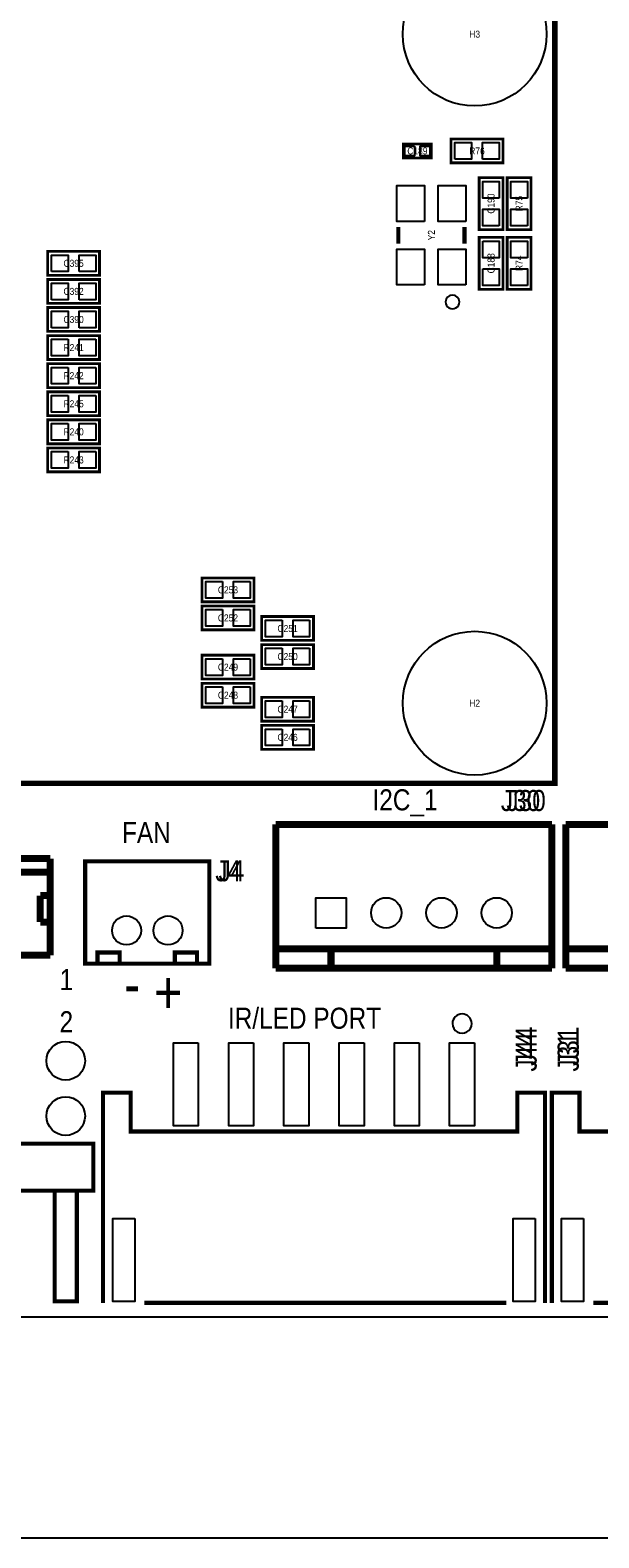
# Model space of a CAD drawing. Extents: x 0 to 150, y -8 to 99.
# Tile 4 of 12: x 58 to 79, y -8 to 47. Entities that reach past the tile are written whole.
import ezdxf
from ezdxf.enums import TextEntityAlignment as Align

# ---------------------------------------------------------------- set-up
doc = ezdxf.new("R2010")
doc.units = 0
for name, color, linetype in [('BG_OUTLINE', 92, 'CONTINUOUS'), ('BG_SILKSCREEN_TOP', 30, 'CONTINUOUS'), ('PG_SILKSCREEN_TOP', 253, 'CONTINUOUS'), ('PIN_TOP', 92, 'CONTINUOUS'), ('RD_SILKSCREEN_TOP', 80, 'CONTINUOUS')]:
    doc.layers.add(name, color=color, linetype=linetype)

msp = doc.modelspace()

# ---------------------------------------------------------------- linework, layer by layer
at = {"layer": 'BG_OUTLINE'}
msp.add_lwpolyline([(2.999994, 0), (146.99996, 0, 0.414214), (149.999954, 2.999994), (149.999954, 86.999826, 0.414214), (146.99996, 89.99982), (74.076052, 89.99982), (74.076052, 80.9498), (60.07608, 80.9498), (60.07608, 89.99982), (2.999994, 89.99982, 0.414214), (0, 86.999826), (0, 2.999994, 0.414214), (2.999994, 0), (2.999994, -1.999996), (0, -1.999996), (0, -5.999988, 0.414214), (1.999996, -7.999984), (147.999704, -7.999984, 0.414214), (149.9997, -5.999988), (149.9997, -1.999996), (146.999706, -1.999996), (146.999706, 0)], format="xyb", dxfattribs=at)
at = {"layer": 'PG_SILKSCREEN_TOP'}
for points, const_width in [([(30.63494, 49.28997), (76.98359, 49.28997), (76.98359, 19.289776), (30.635194, 19.289776), (30.63494, 19.29003), (24.334978, 19.29003)], 0.199898), ([(73.2282, 42.5958), (75.1078, 42.5958), (75.1078, 41.7322), (73.2282, 41.7322), (73.2282, 42.5958)], 0.1016), ([(72.517, 42.418), (71.501, 42.418), (71.501, 41.91), (72.517, 41.91), (72.517, 42.418)], 0.1016), ([(74.2442, 39.3192), (74.2442, 41.1988), (75.1078, 41.1988), (75.1078, 39.3192), (74.2442, 39.3192)], 0.1016), ([(75.2602, 39.3192), (75.2602, 41.1988), (76.1238, 41.1988), (76.1238, 39.3192), (75.2602, 39.3192)], 0.1016), ([(71.317104, 38.816026), (71.317104, 39.415974)], 0.150114), ([(73.716896, 38.816026), (73.716896, 39.415974)], 0.150114), ([(75.1078, 39.0398), (75.1078, 37.1602), (74.2442, 37.1602), (74.2442, 39.0398), (75.1078, 39.0398)], 0.1016), ([(75.2602, 37.1602), (75.2602, 39.0398), (76.1238, 39.0398), (76.1238, 37.1602), (75.2602, 37.1602)], 0.1016), ([(58.6232, 38.5318), (60.5028, 38.5318), (60.5028, 37.6682), (58.6232, 37.6682), (58.6232, 38.5318)], 0.1016), ([(58.6232, 37.5158), (60.5028, 37.5158), (60.5028, 36.6522), (58.6232, 36.6522), (58.6232, 37.5158)], 0.1016), ([(58.6232, 36.4998), (60.5028, 36.4998), (60.5028, 35.6362), (58.6232, 35.6362), (58.6232, 36.4998)], 0.1016), ([(60.5028, 34.6202), (58.6232, 34.6202), (58.6232, 35.4838), (60.5028, 35.4838), (60.5028, 34.6202)], 0.1016), ([(60.5028, 33.6042), (58.6232, 33.6042), (58.6232, 34.4678), (60.5028, 34.4678), (60.5028, 33.6042)], 0.1016), ([(60.5028, 32.5882), (58.6232, 32.5882), (58.6232, 33.4518), (60.5028, 33.4518), (60.5028, 32.5882)], 0.1016), ([(60.5028, 31.5722), (58.6232, 31.5722), (58.6232, 32.4358), (60.5028, 32.4358), (60.5028, 31.5722)], 0.1016), ([(60.5028, 30.5562), (58.6232, 30.5562), (58.6232, 31.4198), (60.5028, 31.4198), (60.5028, 30.5562)], 0.1016), ([(66.0908, 25.8572), (64.2112, 25.8572), (64.2112, 26.7208), (66.0908, 26.7208), (66.0908, 25.8572)], 0.1016), ([(66.0908, 24.8412), (64.2112, 24.8412), (64.2112, 25.7048), (66.0908, 25.7048), (66.0908, 24.8412)], 0.1016), ([(68.2498, 24.4602), (66.3702, 24.4602), (66.3702, 25.3238), (68.2498, 25.3238), (68.2498, 24.4602)], 0.1016), ([(68.2498, 23.4442), (66.3702, 23.4442), (66.3702, 24.3078), (68.2498, 24.3078), (68.2498, 23.4442)], 0.1016), ([(66.0908, 23.0632), (64.2112, 23.0632), (64.2112, 23.9268), (66.0908, 23.9268), (66.0908, 23.0632)], 0.1016), ([(66.0908, 22.0472), (64.2112, 22.0472), (64.2112, 22.9108), (66.0908, 22.9108), (66.0908, 22.0472)], 0.1016), ([(68.2498, 21.5392), (66.3702, 21.5392), (66.3702, 22.4028), (68.2498, 22.4028), (68.2498, 21.5392)], 0.1016), ([(68.2498, 20.5232), (66.3702, 20.5232), (66.3702, 21.3868), (68.2498, 21.3868), (68.2498, 20.5232)], 0.1016), ([(66.88201, 17.804892), (66.88201, 12.605004)], 0.254), ([(76.88199, 17.804892), (66.88201, 17.804892)], 0.254), ([(76.88199, 17.804892), (76.88199, 12.605004)], 0.254), ([(77.381862, 17.804892), (77.381862, 12.605004)], 0.254), ([(87.381842, 17.804892), (77.381862, 17.804892)], 0.254), ([(54.315106, 16.569944), (58.715148, 16.569944)], 0.254), ([(58.717942, 16.567912), (58.717942, 13.068046)], 0.254), ([(64.479932, 12.770104), (59.980068, 12.770104), (59.980068, 16.470122), (64.479932, 16.470122), (64.479932, 12.770104)], 0.150114), ([(54.315106, 16.08074), (58.715148, 16.080486)], 0.254), ([(58.354722, 14.270482), (58.354976, 15.230094)], 0.254), ([(58.354976, 15.230094), (58.715656, 15.230094)], 0.254), ([(58.354722, 14.270482), (58.675016, 14.269974)], 0.254), ([(54.315106, 13.070078), (58.715148, 13.070078)], 0.254), ([(60.429902, 12.770104), (60.429902, 13.1699), (61.230002, 13.1699), (61.230002, 12.770104)], 0.150114), ([(64.030098, 12.770104), (64.030098, 13.1699), (63.229998, 13.1699), (63.229998, 12.770104)], 0.150114), ([(66.88201, 13.305028), (76.88199, 13.305028)], 0.254), ([(68.882006, 13.305028), (68.882006, 12.605004)], 0.254), ([(74.881994, 13.305028), (74.881994, 12.605004)], 0.254), ([(77.381862, 13.305028), (87.381842, 13.305028)], 0.254), ([(66.88201, 12.605004), (76.88199, 12.605004)], 0.254), ([(77.381862, 12.605004), (87.381842, 12.605004)], 0.254), ([(76.627482, 0.499872), (76.627482, 8.10006), (75.627484, 8.10006), (75.627484, 6.700012), (61.627512, 6.700012), (61.627512, 8.10006), (60.627514, 8.10006), (60.627514, 0.499872)], 0.150114), ([(88.877394, 0.499872), (88.877394, 8.10006), (87.877396, 8.10006), (87.877396, 6.700012), (77.877416, 6.700012), (77.877416, 8.10006), (76.877418, 8.10006), (76.877418, 0.499872)], 0.150114), ([(60.277502, 6.255004), (60.277502, 4.554982), (40.277542, 4.554982), (40.277542, 6.255004), (60.277502, 6.255004)], 0.150114), ([(59.677554, 4.554982), (59.677554, 0.55499), (58.877454, 0.55499), (58.877454, 4.554982)], 0.150114), ([(75.227434, 0.499872), (62.127384, 0.499872)], 0.150114), ([(87.477346, 0.499872), (78.377288, 0.499872)], 0.150114)]:
    msp.add_lwpolyline(points, dxfattribs=dict(at, const_width=const_width))
for points in [[(73.528936, 36.703, 1), (73.02902, 36.702792, 1)], [(73.9775, 10.599928, 1), (73.277496, 10.599952, 1)]]:
    msp.add_lwpolyline(points, format="xyb", close=True, dxfattribs=at)
at = {"layer": 'PIN_TOP'}
for points in [[(71.908924, 42.339006), (71.908924, 41.988994), (71.558912, 41.988994), (71.558912, 42.339006)], [(72.459088, 42.339006), (72.459088, 41.988994), (72.109076, 41.988994), (72.109076, 42.339006)], [(73.368408, 41.86428), (73.368408, 42.46372), (73.967848, 42.46372), (73.967848, 41.86428)], [(74.368152, 41.86428), (74.368152, 42.46372), (74.967592, 42.46372), (74.967592, 41.86428)], [(72.266937, 39.616126), (71.266939, 39.616126), (71.266939, 40.916098), (72.266937, 40.916098)], [(73.767061, 39.616126), (72.767063, 39.616126), (72.767063, 40.916098), (73.767061, 40.916098)], [(74.97572, 40.459152), (74.37628, 40.459152), (74.37628, 41.058592), (74.97572, 41.058592)], [(75.99172, 40.459152), (75.39228, 40.459152), (75.39228, 41.058592), (75.99172, 41.058592)], [(74.97572, 39.459408), (74.37628, 39.459408), (74.37628, 40.058848), (74.97572, 40.058848)], [(75.99172, 39.459408), (75.39228, 39.459408), (75.39228, 40.058848), (75.99172, 40.058848)], [(74.37628, 38.899592), (74.97572, 38.899592), (74.97572, 38.300152), (74.37628, 38.300152)], [(75.99172, 38.300152), (75.39228, 38.300152), (75.39228, 38.899592), (75.99172, 38.899592)], [(58.763408, 37.80028), (58.763408, 38.39972), (59.362848, 38.39972), (59.362848, 37.80028)], [(59.763152, 37.80028), (59.763152, 38.39972), (60.362592, 38.39972), (60.362592, 37.80028)], [(72.266937, 37.315902), (71.266939, 37.315902), (71.266939, 38.615874), (72.266937, 38.615874)], [(73.767061, 37.315902), (72.767063, 37.315902), (72.767063, 38.615874), (73.767061, 38.615874)], [(74.37628, 37.899848), (74.97572, 37.899848), (74.97572, 37.300408), (74.37628, 37.300408)], [(75.99172, 37.300408), (75.39228, 37.300408), (75.39228, 37.899848), (75.99172, 37.899848)], [(58.763408, 36.78428), (58.763408, 37.38372), (59.362848, 37.38372), (59.362848, 36.78428)], [(59.763152, 36.78428), (59.763152, 37.38372), (60.362592, 37.38372), (60.362592, 36.78428)], [(58.763408, 35.76828), (58.763408, 36.36772), (59.362848, 36.36772), (59.362848, 35.76828)], [(59.763152, 35.76828), (59.763152, 36.36772), (60.362592, 36.36772), (60.362592, 35.76828)], [(59.362848, 35.35172), (59.362848, 34.75228), (58.763408, 34.75228), (58.763408, 35.35172)], [(60.362592, 35.35172), (60.362592, 34.75228), (59.763152, 34.75228), (59.763152, 35.35172)], [(59.362848, 34.33572), (59.362848, 33.73628), (58.763408, 33.73628), (58.763408, 34.33572)], [(60.362592, 34.33572), (60.362592, 33.73628), (59.763152, 33.73628), (59.763152, 34.33572)], [(59.362848, 33.31972), (59.362848, 32.72028), (58.763408, 32.72028), (58.763408, 33.31972)], [(60.362592, 33.31972), (60.362592, 32.72028), (59.763152, 32.72028), (59.763152, 33.31972)], [(59.362848, 32.30372), (59.362848, 31.70428), (58.763408, 31.70428), (58.763408, 32.30372)], [(60.362592, 32.30372), (60.362592, 31.70428), (59.763152, 31.70428), (59.763152, 32.30372)], [(59.362848, 31.28772), (59.362848, 30.68828), (58.763408, 30.68828), (58.763408, 31.28772)], [(60.362592, 31.28772), (60.362592, 30.68828), (59.763152, 30.68828), (59.763152, 31.28772)], [(64.950848, 26.58872), (64.950848, 25.98928), (64.351408, 25.98928), (64.351408, 26.58872)], [(65.950592, 26.58872), (65.950592, 25.98928), (65.351152, 25.98928), (65.351152, 26.58872)], [(64.950848, 25.57272), (64.950848, 24.97328), (64.351408, 24.97328), (64.351408, 25.57272)], [(65.950592, 25.57272), (65.950592, 24.97328), (65.351152, 24.97328), (65.351152, 25.57272)], [(67.109848, 25.19172), (67.109848, 24.59228), (66.510408, 24.59228), (66.510408, 25.19172)], [(68.109592, 25.19172), (68.109592, 24.59228), (67.510152, 24.59228), (67.510152, 25.19172)], [(67.109848, 24.17572), (67.109848, 23.57628), (66.510408, 23.57628), (66.510408, 24.17572)], [(68.109592, 24.17572), (68.109592, 23.57628), (67.510152, 23.57628), (67.510152, 24.17572)], [(64.950848, 23.79472), (64.950848, 23.19528), (64.351408, 23.19528), (64.351408, 23.79472)], [(65.950592, 23.79472), (65.950592, 23.19528), (65.351152, 23.19528), (65.351152, 23.79472)], [(64.950848, 22.77872), (64.950848, 22.17928), (64.351408, 22.17928), (64.351408, 22.77872)], [(65.950592, 22.77872), (65.950592, 22.17928), (65.351152, 22.17928), (65.351152, 22.77872)], [(67.109848, 22.27072), (67.109848, 21.67128), (66.510408, 21.67128), (66.510408, 22.27072)], [(68.109592, 22.27072), (68.109592, 21.67128), (67.510152, 21.67128), (67.510152, 22.27072)], [(67.109848, 21.25472), (67.109848, 20.65528), (66.510408, 20.65528), (66.510408, 21.25472)], [(68.109592, 21.25472), (68.109592, 20.65528), (67.510152, 20.65528), (67.510152, 21.25472)], [(68.331842, 14.054836), (68.331842, 15.15491), (69.431916, 15.15491), (69.431916, 14.054836)], [(64.077469, 9.900031), (64.077469, 6.900037), (63.177547, 6.900037), (63.177547, 9.900031)], [(66.077465, 9.900031), (66.077465, 6.900037), (65.177543, 6.900037), (65.177543, 9.900031)], [(68.077461, 9.900031), (68.077461, 6.900037), (67.177539, 6.900037), (67.177539, 9.900031)], [(70.077457, 9.900031), (70.077457, 6.900037), (69.177535, 6.900037), (69.177535, 9.900031)], [(72.077453, 9.900031), (72.077453, 6.900037), (71.177531, 6.900037), (71.177531, 9.900031)], [(74.077449, 9.900031), (74.077449, 6.900037), (73.177527, 6.900037), (73.177527, 9.900031)], [(61.777626, 3.550031), (61.777626, 0.550037), (60.977526, 0.550037), (60.977526, 3.550031)], [(76.27747, 3.550031), (76.27747, 0.550037), (75.47737, 0.550037), (75.47737, 3.550031)], [(78.02753, 3.550031), (78.02753, 0.550037), (77.22743, 0.550037), (77.22743, 3.550031)]]:
    msp.add_lwpolyline(points, close=True, dxfattribs=at)
for centre, radius in [((74.083672, 46.389798), 2.599944), ((74.083672, 22.189694), 2.599944), ((70.882002, 14.605), 0.550037), ((72.881998, 14.605), 0.550037), ((74.881994, 14.605), 0.550037), ((61.479938, 13.97), 0.525018), ((62.980062, 13.97), 0.525018), ((59.277504, 9.254998), 0.700024), ((59.277504, 7.255002), 0.700024)]:
    msp.add_circle(centre, radius, dxfattribs=at)

# ---------------------------------------------------------------- texts
at = {"layer": 'BG_SILKSCREEN_TOP', "width": 0.866667}
for s, p in [('I2C_1', (70.3834, 18.312892)), ('J30', (75.0316, 18.288)), ('FAN', (61.3156, 17.130522)), ('J4', (64.6938, 15.748)), ('IR/LED PORT', (65.151, 10.414))]:
    msp.add_text(s, height=0.762, dxfattribs=at).set_placement(p)
for s, height, rotation, p in [('+', 1.524, 180, (63.5, 12.446)), ('-', 1.524, 180, (61.976, 12.446)), ('J44', 0.762, 90, (76.327, 8.8646)), ('J31', 0.762, 90, (77.851, 8.8646))]:
    msp.add_text(s, height=height, rotation=rotation, dxfattribs=at).set_placement(p)
at = {"layer": 'PG_SILKSCREEN_TOP', "width": 0.866667}
for s, p in [('1', (59.055, 11.811)), ('2', (59.055, 10.287))]:
    msp.add_text(s, height=0.762, dxfattribs=at).set_placement(p)
at = {"layer": 'RD_SILKSCREEN_TOP'}
for s, height, width, p in [('H3', 0.254, 0.9, (74.083672, 46.262798)), ('C189', 0.254, 0.9, (72.009, 42.037)), ('R76', 0.254, 0.9, (74.168, 42.037)), ('C395', 0.254, 0.9, (59.563, 37.973)), ('C392', 0.254, 0.9, (59.563, 36.957)), ('C390', 0.254, 0.9, (59.563, 35.941)), ('R241', 0.254, 0.9, (59.563, 34.925)), ('R242', 0.254, 0.9, (59.563, 33.909)), ('R245', 0.254, 0.9, (59.563, 32.893)), ('R240', 0.254, 0.9, (59.563, 31.877)), ('R243', 0.254, 0.9, (59.563, 30.861)), ('C253', 0.254, 0.9, (65.151, 26.162)), ('C252', 0.254, 0.9, (65.151, 25.146)), ('C251', 0.254, 0.9, (67.31, 24.765)), ('C250', 0.254, 0.9, (67.31, 23.749)), ('C249', 0.254, 0.9, (65.151, 23.368)), ('C248', 0.254, 0.9, (65.151, 22.352)), ('C247', 0.254, 0.9, (67.31, 21.844)), ('H2', 0.254, 0.9, (74.083672, 22.062694)), ('C246', 0.254, 0.9, (67.31, 20.828)), ('J30', 0.762, 0.866667, (75.946, 18.288)), ('J4', 0.762, 0.866667, (65.278, 15.748))]:
    msp.add_text(s, height=height, dxfattribs=dict(at, width=width)).set_placement(p, align=Align.CENTER)
for s, height, width, p in [('C190', 0.254, 0.9, (74.803, 40.259)), ('R75', 0.254, 0.9, (75.819, 40.259)), ('Y2', 0.254, 0.9, (72.644, 39.116)), ('C188', 0.254, 0.9, (74.803, 38.1)), ('R74', 0.254, 0.9, (75.819, 38.1)), ('J44', 0.762, 0.866667, (76.327, 9.779)), ('J31', 0.762, 0.866667, (77.851, 9.779))]:
    msp.add_text(s, height=height, rotation=90, dxfattribs=dict(at, width=width)).set_placement(p, align=Align.CENTER)

doc.saveas('drawing.dxf')
